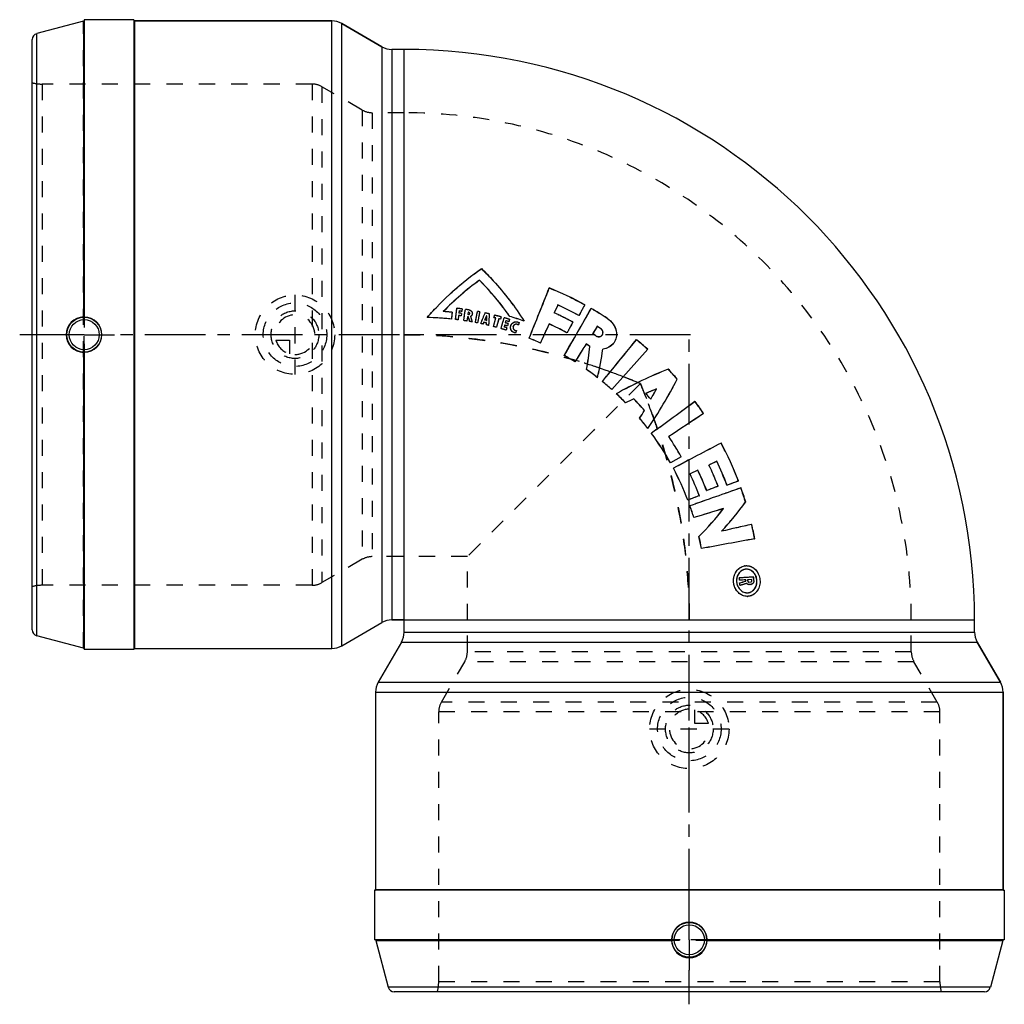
# Model space of a CAD drawing. Header units: millimetres. Extents: x 299 to 696, y 299 to 696.
import ezdxf

# ---------------------------------------------------------------- set-up
doc = ezdxf.new("R2010")
doc.units = ezdxf.units.MM
doc.header["$LTSCALE"] = 65.185185
doc.linetypes.add('CENTER', pattern=[0.6, 0.375, -0.075, 0.075, -0.075])
doc.linetypes.add('HIDDEN', pattern=[0.2, 0.1, -0.1])
for name, color, linetype in [('KOERPER', 7, 'CONTINUOUS'), ('KONST.EL_MIT_GEO', 7, 'CONTINUOUS'), ('KURVEN', 7, 'CONTINUOUS')]:
    doc.layers.add(name, color=color, linetype=linetype)

msp = doc.modelspace()

# ---------------------------------------------------------------- linework, layer by layer
at = {"layer": 'KOERPER', "color": 7, "linetype": 'Continuous'}
for p, q in [((324.78, 695.44), (324.78, 576.14)), ((325, 696), (325, 576.12)), ((345, 696), (325, 696)), ((345, 696), (345, 442)), ((345.3, 695.5), (424.86, 695.5)), ((428.86, 694.43), (445.06, 685.07)), ((454, 684), (449.06, 684)), ((454, 449.06), (454, 684)), ((324.78, 561.86), (324.78, 442.56)), ((325, 561.88), (325, 442)), ((428.86, 443.57), (445.06, 452.93)), ((449.06, 454), (684, 454)), ((684, 449.06), (684, 454)), ((452.93, 445.06), (443.57, 428.86)), ((685.07, 445.06), (694.43, 428.86)), ((345, 442), (325, 442)), ((345.3, 442.5), (424.86, 442.5)), ((442.5, 424.86), (442.5, 345.3)), ((695.5, 424.86), (695.5, 345.3)), ((696, 345), (442, 345)), ((442, 345), (442, 325)), ((696, 345), (696, 325)), ((561.88, 325), (442, 325)), ((442.56, 324.78), (561.86, 324.78)), ((696, 325), (576.12, 325)), ((576.14, 324.78), (695.44, 324.78))]:
    msp.add_line(p, q, dxfattribs=at)
at = {"layer": 'KOERPER', "color": 8, "linetype": 'HIDDEN'}
for p, q in [((454, 658.5), (441.15, 658.5)), ((325, 561.88), (325, 576.12)), ((523.03, 558.64), (523.18, 558.59)), ((479.5, 479.5), (441.15, 479.5)), ((479.5, 454.02), (479.5, 479.5)), ((479.5, 441.15), (479.5, 454)), ((658.5, 441.15), (658.5, 454)), ((576.12, 325), (561.88, 325))]:
    msp.add_line(p, q, dxfattribs=at)
at = {"layer": 'KOERPER', "color": 2, "linetype": 'CENTER'}
for p, q in [((312.76, 569), (299, 569)), ((325, 569), (312.76, 569)), ((325, 569), (337.24, 569)), ((569.48, 569), (337.24, 569)), ((569, 337.24), (569, 568.12)), ((569, 325), (569, 337.24)), ((569, 325), (569, 312.76)), ((569, 299), (569, 312.76))]:
    msp.add_line(p, q, dxfattribs=at)
at = {"layer": 'KOERPER', "color": 7, "linetype": 'Continuous'}
for centre, radius, start, end in [((454, 454), 230, 0, 90), ((324.91, 569.01), 7.14, 91.0225, 180.0434), ((324.99, 569.01), 7.11, 359.9555, 89.9544), ((324.91, 568.99), 7.14, 179.9564, 268.9775), ((324.99, 568.99), 7.11, 270.0456, 0.0445), ((568.99, 324.99), 7.11, 89.9555, 179.9544), ((569.01, 324.99), 7.11, 0.0456, 90.0445), ((568.99, 324.91), 7.14, 181.0225, 270.0434), ((569.01, 324.91), 7.14, 269.9564, 358.9775)]:
    msp.add_arc(centre, radius, start, end, dxfattribs=at)
at = {"layer": 'KOERPER', "color": 8, "linetype": 'HIDDEN'}
for centre, radius, start, end in [((454, 454), 204.5, 0, 90), ((446.34, 303.23), 266.68, 71.0784, 73.2521), ((442.96, 293.38), 277.09, 68.9832, 71.0779), ((439.62, 284.63), 286.46, 67.718, 68.9872), ((437.93, 280.47), 290.94, 67.4999, 67.7207), ((282.33, 438.69), 288.93, 21.6137, 22.5014), ((290.66, 441.96), 279.98, 19.3974, 21.6202), ((298.34, 444.7), 271.83, 18.5011, 19.3905)]:
    msp.add_arc(centre, radius, start, end, dxfattribs=at)
at = {"layer": 'KOERPER', "color": 7, "linetype": 'Continuous'}
for points, knots in [([(325, 576.13), (325, 576.14), (324.97, 576.14), (324.93, 576.14), (324.86, 576.14), (324.81, 576.14), (324.78, 576.14)], [0, 0, 0, 0, 0.07442, 0.280898, 0.600423, 1, 1, 1, 1]), ([(324.78, 561.86), (324.81, 561.86), (324.86, 561.86), (324.93, 561.86), (324.97, 561.86), (325, 561.86), (325, 561.87)], [0, 0, 0, 0, 0.399577, 0.719102, 0.92558, 1, 1, 1, 1]), ([(561.87, 325), (561.86, 325), (561.86, 324.97), (561.86, 324.93), (561.86, 324.86), (561.86, 324.81), (561.86, 324.78)], [0, 0, 0, 0, 0.074418, 0.280898, 0.60042, 1, 1, 1, 1]), ([(576.14, 324.78), (576.14, 324.81), (576.14, 324.86), (576.14, 324.93), (576.14, 324.97), (576.14, 325), (576.13, 325)], [0, 0, 0, 0, 0.39958, 0.719102, 0.925582, 1, 1, 1, 1])]:
    msp.add_open_spline(points, degree=3, knots=knots, dxfattribs=at)
at = {"layer": 'KOERPER', "color": 8, "linetype": 'HIDDEN'}
for points, knots in [([(549.27, 549.27), (541.74, 552.39), (526.41, 558), (502.71, 564.26), (478.5, 568.13), (462.16, 569), (454, 569)], [0, 0, 0, 0, 0.249681, 0.499749, 0.749875, 1, 1, 1, 1]), ([(454, 569), (465.67, 569), (489.03, 567.21), (511.86, 561.99), (523.03, 558.64)], [0, 0, 0, 0, 0.500012, 1, 1, 1, 1]), ([(549.27, 549.27), (545.15, 545.16), (539.03, 539.02), (530.91, 530.92), (524.99, 524.99), (519.21, 519.21), (513.61, 513.61), (508.23, 508.23), (503.1, 503.1), (498.28, 498.28), (493.85, 493.85), (490.42, 490.42), (487.93, 487.93), (486.27, 486.27), (484.77, 484.77), (483.43, 483.43), (482.28, 482.28), (481.44, 481.44), (480.87, 480.87), (480.51, 480.51), (480.21, 480.21), (479.96, 479.96), (479.79, 479.79), (479.68, 479.68), (479.62, 479.62), (479.57, 479.57), (479.53, 479.53), (479.51, 479.51), (479.5, 479.5), (479.5, 479.5)], [0, 0, 0, 0, 0.176959, 0.263621, 0.348634, 0.431606, 0.512079, 0.589512, 0.663261, 0.732554, 0.796471, 0.853936, 0.879869, 0.903717, 0.925308, 0.944471, 0.961036, 0.974844, 0.980668, 0.985751, 0.990077, 0.993634, 0.996413, 0.997507, 0.998403, 0.999101, 0.9996, 0.9999, 1, 1, 1, 1]), ([(549.27, 549.27), (552.39, 541.74), (558, 526.41), (564.26, 502.71), (568.13, 478.5), (569, 462.16), (569, 454)], [0, 0, 0, 0, 0.249681, 0.499749, 0.749875, 1, 1, 1, 1]), ([(569, 454), (569, 460.53), (568.44, 473.6), (565.13, 499.51), (560.27, 518.58), (556.13, 530.96)], [0, 0, 0, 0, 0.250127, 0.500255, 1, 1, 1, 1])]:
    msp.add_open_spline(points, degree=3, knots=knots, dxfattribs=at)
at = {"layer": 'KONST.EL_MIT_GEO', "color": 7, "linetype": 'Continuous'}
for p, q in [((324.78, 695.44), (305.85, 690.37)), ((345.3, 695.5), (345.3, 442.5)), ((424.86, 695.5), (345.3, 695.5)), ((424.86, 442.5), (424.86, 695.5)), ((428.86, 443.57), (428.86, 694.43)), ((445.06, 685.07), (428.86, 694.43)), ((304, 450.05), (304, 687.95)), ((305.85, 447.63), (305.85, 690.37)), ((445.06, 685.07), (445.06, 452.93)), ((449.06, 684), (449.06, 454)), ((454, 684), (449.06, 684)), ((484.39, 590.94), (484.4, 590.98)), ((515.81, 580.65), (514.54, 577.82)), ((515.97, 581), (515.81, 580.65)), ((475.95, 576.74), (475.74, 575.02)), ((476.18, 578.55), (476.08, 577.73)), ((477.09, 577.6), (476.96, 576.61)), ((477.41, 579.39), (477.28, 578.41)), ((478.7, 579.21), (478.87, 579.19)), ((479.55, 576.24), (479.28, 574.52)), ((479.83, 578.04), (479.7, 577.22)), ((480.12, 577.97), (480.12, 577.99)), ((483.58, 578.4), (483.68, 578.38)), ((487.23, 576.61), (487.24, 576.63)), ((487.37, 576.58), (487.23, 576.61)), ((487.38, 576.6), (487.24, 576.63)), ((487.37, 576.58), (487.38, 576.6)), ((490.04, 572.3), (490.92, 575.75)), ((490.24, 575.9), (490.25, 575.92)), ((490.25, 575.92), (490.49, 576.88)), ((490.92, 575.73), (490.92, 575.75)), ((493.09, 576.2), (492.83, 575.24)), ((496.57, 576.36), (496.58, 576.39)), ((524.47, 576.67), (524.5, 576.73)), ((485.82, 573.28), (485.82, 573.29)), ((486.11, 573.98), (486.12, 573.99)), ((487.19, 572.97), (487.19, 572.99)), ((487.23, 573.73), (487.23, 573.74)), ((490.03, 572.28), (490.04, 572.3)), ((492.16, 575.42), (492.06, 575.04)), ((492.82, 575.22), (492.67, 575.26)), ((494.54, 572.86), (494.33, 572.14)), ((494.92, 574.16), (494.82, 573.81)), ((495.05, 574.6), (494.92, 574.16)), ((495.45, 571.8), (495.16, 570.85)), ((495.96, 573.47), (495.67, 572.52)), ((496.19, 574.24), (496.07, 574.28)), ((496.33, 574.68), (496.2, 574.26)), ((496.49, 575.21), (496.33, 574.68)), ((497.03, 572.61), (497.05, 572.69)), ((497.05, 572.69), (497.08, 572.77)), ((498.02, 572.38), (497.99, 572.3)), ((498.03, 572.42), (498.02, 572.38)), ((500.19, 573.35), (500.04, 572.91)), ((500.38, 573.89), (500.19, 573.35)), ((512.5, 573.33), (512.49, 573.28)), ((531.69, 572.04), (530.04, 569.42)), ((531.89, 572.37), (531.69, 572.04)), ((499.26, 570.65), (498.92, 569.67)), ((519.68, 569.72), (519.7, 569.76)), ((533.19, 571.46), (533.23, 571.51)), ((504.41, 567.55), (504.42, 567.57)), ((508.99, 565.58), (509, 565.61)), ((527.4, 565.25), (527.37, 565.21)), ((528.91, 564.22), (528.94, 564.26)), ((547.65, 566.92), (547.7, 566.99)), ((518.59, 560.65), (518.6, 560.67)), ((534.14, 563.18), (534.14, 563.13)), ((552.22, 563.13), (537.72, 546.86)), ((527.56, 554.92), (527.57, 554.94)), ((537.71, 546.84), (537.72, 546.86)), ((539.54, 545.17), (539.56, 545.19)), ((555.7, 547.09), (555.74, 547.13)), ((543.29, 541.51), (543.31, 541.53)), ((546.62, 543.12), (546.65, 543.14)), ((550.87, 538.44), (550.9, 538.46)), ((574.68, 537.17), (574.75, 537.22)), ((548.95, 535.27), (548.97, 535.29)), ((552.24, 531.19), (552.26, 531.21)), ((565.69, 519.75), (561.36, 517.34)), ((561.36, 517.34), (561.38, 517.35)), ((565.72, 519.77), (561.38, 517.35)), ((565.69, 519.75), (565.72, 519.77)), ((580.09, 517.93), (576.93, 516.45)), ((580.03, 517.9), (577.23, 516.59)), ((580.03, 517.9), (580.09, 517.93)), ((562.55, 515.15), (562.57, 515.16)), ((572.47, 514.34), (569.3, 512.84)), ((572.43, 514.32), (569.62, 512.99)), ((572.43, 514.32), (572.47, 514.34)), ((584.16, 508.26), (584.22, 508.29)), ((588.74, 509.97), (588.82, 510)), ((575.97, 506.13), (576.01, 506.15)), ((580.56, 507.9), (580.62, 507.92)), ((568.38, 502.3), (568.4, 502.31)), ((573.01, 504.06), (573.05, 504.07)), ((569.24, 499.96), (569.26, 499.97)), ((582.78, 498.88), (582.83, 498.9)), ((570.81, 495.23), (570.84, 495.24)), ((572.87, 487.63), (572.89, 487.63)), ((595.34, 486.68), (595.41, 486.7)), ((573.9, 482.75), (573.92, 482.75)), ((591.38, 475.81), (591.63, 475.84)), ((591.78, 474.42), (591.59, 474.4)), ((589.16, 470.91), (589.2, 470.91)), ((589.22, 469.98), (589.26, 469.99)), ((589.29, 468.9), (589.33, 468.9)), ((591.68, 470.13), (591.72, 470.13)), ((591.71, 469.65), (591.76, 469.66)), ((592.09, 468.77), (592.05, 468.76)), ((594.19, 470.27), (592.55, 470.18)), ((592.55, 470.18), (592.56, 470.02)), ((593.02, 469.25), (593.79, 469.29)), ((593.79, 469.29), (593.84, 469.29)), ((594.14, 470.27), (594.19, 470.27)), ((594.17, 469.79), (594.22, 469.79)), ((589.34, 467.95), (589.38, 467.95)), ((593.03, 468.29), (593.07, 468.29)), ((593.71, 468.32), (593.07, 468.29)), ((593.8, 468.32), (593.71, 468.32)), ((593.89, 468.33), (593.8, 468.32)), ((593.95, 468.33), (593.89, 468.33)), ((592.37, 463.49), (592.41, 463.49)), ((592.7, 463.5), (592.41, 463.49)), ((454, 454), (449.06, 454)), ((454, 449.06), (454, 454)), ((684, 449.06), (684, 454)), ((454, 449.06), (684, 449.06)), ((324.78, 442.56), (305.85, 447.63)), ((452.93, 445.06), (685.07, 445.06)), ((694.43, 428.86), (685.07, 445.06)), ((443.57, 428.86), (694.43, 428.86)), ((442.5, 424.86), (695.5, 424.86)), ((695.5, 345.3), (695.5, 424.86)), ((442.5, 345.3), (695.5, 345.3)), ((442.56, 324.78), (447.63, 305.85)), ((695.44, 324.78), (690.37, 305.85)), ((690.37, 305.85), (447.63, 305.85)), ((687.95, 304), (450.05, 304))]:
    msp.add_line(p, q, dxfattribs=at)
at = {"layer": 'KONST.EL_MIT_GEO', "color": 8, "linetype": 'HIDDEN'}
for p, q in [((324.78, 442.56), (324.78, 695.44)), ((325, 695.73), (325, 442.84)), ((345, 695.8), (345, 442.2)), ((308.02, 670.05), (308.02, 467.95)), ((416.86, 670.05), (308.02, 670.05)), ((416.86, 670.05), (416.86, 467.95)), ((420.86, 668.98), (420.86, 469.02)), ((437.15, 659.57), (420.86, 668.98)), ((437.15, 659.57), (437.15, 478.43)), ((441.15, 658.5), (441.15, 479.5)), ((454, 658.5), (441.15, 658.5)), ((485.18, 595.61), (485.19, 595.66)), ((512.49, 587.75), (512.52, 587.83)), ((475.27, 579.64), (475.27, 579.66)), ((515.94, 580.94), (514.51, 577.77)), ((515.94, 580.94), (515.97, 581)), ((526.79, 580.98), (526.83, 581.05)), ((463.3, 575.88), (463.3, 575.89)), ((469.76, 578.33), (469.76, 578.35)), ((469.78, 578.35), (469.76, 578.33)), ((473.37, 578.02), (473.37, 578.04)), ((475.95, 576.73), (475.74, 575)), ((475.95, 576.73), (475.95, 576.74)), ((476.17, 578.53), (476.07, 577.71)), ((476.07, 577.71), (476.08, 577.73)), ((476.17, 578.53), (476.18, 578.55)), ((477.09, 577.58), (476.95, 576.6)), ((476.95, 576.6), (476.96, 576.61)), ((477.09, 577.58), (477.09, 577.6)), ((477.41, 579.37), (477.28, 578.39)), ((477.28, 578.39), (477.28, 578.41)), ((477.41, 579.37), (477.41, 579.39)), ((478.69, 579.19), (478.7, 579.21)), ((479.54, 576.22), (479.28, 574.5)), ((479.54, 576.22), (479.55, 576.24)), ((479.82, 578.02), (479.7, 577.2)), ((479.7, 577.2), (479.7, 577.22)), ((479.82, 578.02), (479.83, 578.04)), ((479.9, 576.16), (479.91, 576.18)), ((479.99, 577.15), (479.99, 577.17)), ((480.27, 578.95), (480.28, 578.97)), ((480.47, 577.48), (480.47, 577.5)), ((480.88, 576.4), (480.89, 576.42)), ((481.47, 577.26), (481.48, 577.28)), ((483.58, 578.37), (483.58, 578.4)), ((484.48, 578.2), (484.48, 578.22)), ((486.6, 577.76), (486.61, 577.79)), ((488.44, 577.35), (488.45, 577.37)), ((490.03, 572.28), (490.92, 575.73)), ((490.24, 575.9), (490.38, 576.43)), ((490.38, 576.43), (490.48, 576.86)), ((490.48, 576.86), (490.49, 576.88)), ((493.08, 576.17), (492.82, 575.22)), ((493.08, 576.17), (493.09, 576.2)), ((494.33, 575.82), (494.34, 575.85)), ((514.51, 577.77), (514.54, 577.82)), ((529.38, 579.52), (529.43, 579.59)), ((473.09, 575.3), (473.09, 575.32)), ((474.75, 575.12), (474.75, 575.14)), ((475.74, 575), (475.74, 575.02)), ((478.04, 574.69), (478.04, 574.7)), ((479.28, 574.5), (479.28, 574.52)), ((480.43, 574.32), (480.43, 574.33)), ((481.52, 574.13), (481.52, 574.14)), ((482.74, 573.9), (482.74, 573.92)), ((483.61, 573.74), (483.61, 573.75)), ((484.83, 573.49), (484.83, 573.5)), ((486.51, 574.91), (486.51, 574.93)), ((487.28, 574.73), (487.29, 574.75)), ((488.17, 572.74), (488.18, 572.76)), ((491.24, 571.96), (491.24, 571.98)), ((492.16, 575.4), (492.16, 575.42)), ((492.82, 575.22), (492.83, 575.24)), ((494.53, 572.84), (494.32, 572.13)), ((494.32, 572.13), (494.33, 572.14)), ((494.53, 572.84), (494.54, 572.86)), ((495.05, 574.58), (494.81, 573.79)), ((494.81, 573.79), (494.82, 573.81)), ((495.05, 574.58), (495.05, 574.6)), ((495.44, 571.79), (495.15, 570.84)), ((495.44, 571.79), (495.45, 571.8)), ((495.95, 573.45), (495.66, 572.5)), ((495.66, 572.5), (495.67, 572.52)), ((495.95, 573.45), (495.96, 573.47)), ((496.48, 575.18), (496.19, 574.24)), ((496.19, 574.24), (496.2, 574.26)), ((496.48, 575.18), (496.49, 575.21)), ((497.02, 572.59), (497.03, 572.61)), ((497.02, 572.59), (497.03, 572.61)), ((497.04, 572.67), (497.05, 572.69)), ((497.04, 572.67), (497.05, 572.69)), ((497.08, 572.77), (497.07, 572.75)), ((497.99, 572.3), (497.99, 572.28)), ((497.99, 572.28), (497.99, 572.3)), ((498.02, 572.38), (498.01, 572.36)), ((498.01, 572.36), (498.02, 572.38)), ((498.03, 572.42), (498.03, 572.4)), ((500.37, 573.87), (500.03, 572.89)), ((500.03, 572.89), (500.04, 572.91)), ((500.37, 573.87), (500.38, 573.89)), ((502.35, 574.44), (502.36, 574.47)), ((512.48, 573.28), (512.5, 573.33)), ((521.99, 574.06), (522.02, 574.11)), ((531.86, 572.31), (530, 569.37)), ((531.86, 572.31), (531.89, 572.37)), ((535.84, 575.56), (535.89, 575.63)), ((493.08, 571.45), (493.09, 571.47)), ((495.15, 570.84), (495.16, 570.85)), ((499.26, 570.63), (498.92, 569.66)), ((498.92, 569.66), (498.92, 569.67)), ((499.26, 570.63), (499.26, 570.65)), ((530, 569.37), (530.04, 569.42)), ((531.3, 568.54), (531.33, 568.59)), ((533.9, 568.87), (533.93, 568.93)), ((527.37, 565.21), (527.4, 565.25)), ((538.46, 565.57), (538.5, 565.62)), ((534.11, 563.13), (534.14, 563.18)), ((552.16, 563.07), (552.22, 563.13)), ((522.85, 558.07), (522.87, 558.09)), ((560.4, 555.06), (560.46, 555.12)), ((531.97, 551.64), (531.99, 551.66)), ((533.92, 550.08), (533.93, 550.1)), ((564.1, 551), (564.16, 551.06)), ((537.72, 546.86), (537.71, 546.84)), ((551.38, 545.27), (551.42, 545.3)), ((551.43, 545.29), (551.38, 545.27)), ((553.47, 542.97), (553.5, 543.01)), ((553.47, 542.97), (553.51, 543)), ((571.28, 542.04), (571.34, 542.08)), ((553.73, 529.2), (553.75, 529.22)), ((560.71, 527.87), (560.74, 527.9)), ((560.74, 527.9), (560.71, 527.87)), ((581.79, 525.29), (581.86, 525.33)), ((576.88, 516.42), (576.93, 516.45)), ((576.94, 516.45), (576.88, 516.42)), ((577.23, 516.59), (576.94, 516.45)), ((569.27, 512.82), (569.3, 512.84)), ((569.3, 512.84), (569.27, 512.82)), ((569.62, 512.99), (569.3, 512.84)), ((589.77, 507.19), (589.85, 507.22)), ((591.65, 501.55), (591.72, 501.58)), ((594.1, 492.49), (594.18, 492.51)), ((581.98, 489.74), (582.02, 489.75)), ((437.15, 478.43), (420.86, 469.02)), ((454, 479.5), (441.15, 479.5)), ((591.38, 475.81), (591.33, 475.8)), ((591.33, 475.8), (591.38, 475.81)), ((591.59, 474.39), (591.55, 474.39)), ((591.59, 475.84), (591.63, 475.84)), ((591.74, 474.41), (591.78, 474.42)), ((592.05, 468.77), (592.09, 468.77)), ((592.5, 470.17), (592.55, 470.18)), ((592.55, 470.18), (592.5, 470.17)), ((592.53, 469.7), (592.58, 469.7)), ((594.14, 470.27), (592.55, 470.18)), ((592.97, 469.24), (593.79, 469.28)), ((592.97, 469.24), (593.02, 469.25)), ((593.79, 469.28), (593.84, 469.29)), ((594.89, 471.28), (594.94, 471.29)), ((594.99, 469.83), (595.04, 469.83)), ((416.86, 467.95), (308.02, 467.95)), ((592.34, 464.92), (592.55, 464.93)), ((592.34, 464.92), (592.38, 464.92)), ((592.55, 464.93), (592.59, 464.93)), ((593.76, 468.32), (593.03, 468.29)), ((593.85, 468.32), (593.76, 468.32)), ((593.85, 468.32), (593.89, 468.33)), ((593.89, 468.33), (593.85, 468.32)), ((593.91, 468.33), (593.95, 468.33)), ((592.41, 463.49), (592.37, 463.49)), ((592.65, 463.5), (592.7, 463.5)), ((479.5, 441.15), (479.5, 454.02)), ((658.5, 441.15), (658.5, 454)), ((658.5, 441.15), (479.5, 441.15)), ((469.02, 420.86), (478.43, 437.15)), ((659.57, 437.15), (478.43, 437.15)), ((668.98, 420.86), (659.57, 437.15)), ((668.98, 420.86), (469.02, 420.86)), ((670.05, 416.86), (467.95, 416.86)), ((467.95, 308.02), (467.95, 416.86)), ((670.05, 308.02), (670.05, 416.86)), ((695.8, 345), (442.2, 345)), ((695.44, 324.78), (442.56, 324.78)), ((695.73, 325), (442.84, 325)), ((670.05, 308.02), (467.95, 308.02))]:
    msp.add_line(p, q, dxfattribs=at)
at = {"layer": 'KONST.EL_MIT_GEO', "color": 7, "linetype": 'Continuous'}
for centre, radius in [((325, 569), 7.05), ((325, 569), 6.05), ((569, 325), 7.05), ((569, 325), 6.05)]:
    msp.add_circle(centre, radius, dxfattribs=at)
for centre, radius, start, end in [((324.7, 695.73), 0.3, 285, 360), ((345.3, 695.8), 0.3, 187.5, 270), ((424.86, 687.5), 8, 60, 90), ((306.5, 687.95), 2.5, 105, 180), ((449.06, 692), 8, 240, 270), ((554.28, 495.21), 118.56, 126.1143, 135.4702), ((554.14, 495.2), 118.45, 126.073, 135.4153), ((-2509.8, 1784.85), 3250.73, 338.00852, 338.39203), ((-2512.94, 1786.43), 3254.24, 338.00385, 338.38795), ((461.31, 461.23), 136.57, 61.3271, 67.9746), ((-1620.15, 818.52), 2108.99, 353.37299, 353.4968), ((461.49, 461.27), 119.19, 82.3218, 83.3605), ((461.4, 461.36), 131.44, 61.3257, 65.4831), ((461.42, 461.37), 131.48, 61.3275, 65.4864), ((461.5, 461.16), 114.74, 84.201, 89.1003), ((461.49, 461.23), 117.41, 84.1947, 85.9609), ((461.5, 461.29), 116.36, 82.368, 82.8669), ((461.5, 461.28), 117.36, 82.3664, 82.8649), ((461.49, 461.28), 118.19, 82.3233, 82.8636), ((-1688.32, 890.31), 2189.24, 351.71115, 351.8304), ((461.49, 461.3), 119.16, 80.9295, 81.6129), ((461.51, 461.31), 116.33, 80.901, 81.0799), ((461.5, 461.31), 117.33, 80.9325, 81.078), ((461.49, 461.3), 118.15, 80.9267, 81.0722), ((461.5, 461.31), 118.16, 80.9312, 81.0767), ((347.53, 537.36), 137.95, 15.546, 16.3455), ((348.17, 538.42), 138.05, 14.9959, 15.9768), ((461.5, 461.34), 119.12, 78.8748, 79.2665), ((812.35, 440.21), 353.6, 157.1042, 157.855), ((811.23, 437.5), 352.6, 156.7595, 157.0606), ((461.5, 461.36), 119.1, 76.9242, 77.8321), ((192.42, 589.95), 295.25, 357.047, 357.4053), ((191.96, 590.09), 295.73, 357.0278, 357.3861), ((192.58, 592.49), 296.25, 356.18, 357.0742), ((461.5, 461.38), 118.07, 75.5762, 75.9109), ((461.52, 461.39), 118.07, 75.5792, 75.9148), ((461.51, 461.39), 119.07, 74.6202, 75.9132), ((461.52, 461.42), 119.04, 72.9152, 73.9964), ((461.5, 461.41), 120.19, 70.1316, 73.0328), ((461.51, 461.42), 120.2, 70.1347, 73.0362), ((461.47, 461.43), 127.93, 61.7471, 65.4893), ((-3701.8, 2987.63), 4868.45, 330.09848, 330.35437), ((-3706.31, 2990.56), 4873.83, 330.09538, 330.35166), ((461.36, 461.35), 136.44, 56.8905, 60.0758), ((461.51, 461.28), 114.62, 82.8696, 83.3685), ((461.51, 461.31), 114.59, 81.0825, 81.7061), ((461.52, 461.33), 114.57, 79.9466, 80.497), ((461.52, 461.35), 114.55, 78.8823, 79.323), ((461.53, 461.37), 114.53, 77.7514, 78.2587), ((812.37, 437.01), 353.84, 157.2246, 157.3474), ((461.52, 461.38), 115.27, 77.1124, 77.6816), ((461.52, 461.37), 116.27, 77.1952, 77.5885), ((191.18, 590.13), 296.51, 356.6864, 356.8327), ((461.53, 461.39), 114.51, 76.5441, 77.0502), ((461.54, 461.41), 114.49, 74.9618, 75.5858), ((461.52, 461.41), 118.06, 74.6215, 74.9563), ((461.51, 461.39), 118.05, 74.6923, 74.9526), ((461.54, 461.44), 115.45, 72.9203, 73.5025), ((461.54, 461.44), 116.2, 72.9191, 73.5015), ((461.53, 461.43), 117.2, 72.9178, 73.4999), ((461.53, 461.43), 118.04, 72.9165, 73.4988), ((461.51, 461.42), 118.03, 72.9777, 73.4952), ((499.03, 572.06), 2.08, 157.8451, 160.0531), ((499.08, 571.94), 1.14, 161.8796, 167.4659), ((499.2, 571.9), 1.29, 50.1293, 55.5849), ((-2852.88, 2097.15), 3694.3, 335.50777, 335.63853), ((461.5, 461.46), 122.9, 61.7481, 65.4912), ((461.52, 461.48), 122.92, 61.7502, 65.4948), ((461.44, 461.43), 131.35, 56.891, 57.5815), ((461.46, 461.45), 131.4, 56.8929, 57.5836), ((461.54, 461.44), 114.46, 72.9217, 74.0032), ((461.51, 461.5), 127.85, 56.8949, 57.5853), ((532.72, 569.77), 1.48, 323.8066, 325.1811), ((461.56, 461.5), 114.38, 65.5009, 67.9972), ((461.58, 461.52), 114.38, 65.5051, 68.0018), ((461.54, 461.53), 122.81, 56.7336, 57.5867), ((461.56, 461.55), 122.84, 56.7357, 57.5896), ((388.45, 579.85), 141.33, 349.8396, 353.652), ((388.22, 580.05), 141.6, 349.7856, 353.5988), ((461.39, 461.38), 136.39, 48.2432, 50.7379), ((461.59, 461.57), 114.3, 57.5927, 60.0901), ((461.61, 461.59), 114.3, 57.5932, 60.0932), ((393.05, 583.64), 142.57, 347.0354, 351.727), ((461.61, 461.6), 114.27, 51.993, 54.749), ((461.63, 461.62), 114.27, 51.9945, 54.751), ((629.81, 382.2), 186.3, 111.8532, 118.9754), ((461.39, 461.39), 136.39, 41.1046, 43.4122), ((461.62, 461.62), 114.25, 48.2455, 50.7435), ((461.64, 461.63), 114.25, 48.2431, 50.7447), ((397.11, 637.73), 188.19, 325.5282, 332.5775), ((461.62, 461.62), 114.25, 44.3693, 46.996), ((461.64, 461.64), 114.25, 44.3692, 46.9964), ((625.53, 375.53), 185.24, 112.1325, 113.5841), ((461.58, 461.58), 122.8, 41.5301, 42.9829), ((389.87, 634.11), 187.29, 330.8931, 332.3284), ((625.42, 375.37), 185.33, 115.1612, 116.3046), ((625.75, 375.05), 185.78, 115.2018, 116.3451), ((461.59, 461.59), 117.8, 40.7185, 43.7941), ((461.61, 461.61), 117.81, 40.7176, 43.7938), ((5491.42, -6201.67), 8347.78, 126.113561, 126.263132), ((461.37, 461.38), 136.41, 33.7792, 36.2747), ((389.59, 634.07), 187.5, 328.2035, 329.3336), ((389.29, 634.44), 187.96, 328.1639, 329.2939), ((4075.98, -4738.46), 6331.77, 123.5704, 123.722676), ((4070.57, -4730.87), 6322.46, 123.568347, 123.720101), ((461.61, 461.61), 114.26, 37.5156, 40.1421), ((461.63, 461.63), 114.26, 37.5141, 40.1411), ((461.5, 461.54), 114.38, 29.1924, 36.2628), ((461.52, 461.56), 114.39, 29.1901, 36.261), ((461.53, 461.56), 119.34, 29.1912, 33.7684), ((2589.65, -3307.69), 4327.03, 117.64625, 117.93495), ((461.2, 461.3), 136.59, 20.8901, 27.9527), ((461.39, 461.45), 127.96, 21.2945, 25.4533), ((461.32, 461.39), 131.48, 20.8867, 25.4588), ((461.34, 461.4), 131.52, 20.8841, 25.4557), ((461.43, 461.52), 114.46, 20.8695, 27.9368), ((461.45, 461.54), 114.46, 20.8646, 27.9333), ((461.46, 461.53), 119.42, 20.869, 25.4446), ((461.42, 461.49), 122.93, 21.2933, 25.4514), ((461.44, 461.51), 122.96, 21.2904, 25.4478), ((1565.55, -2296.12), 2968.29, 109.19055, 109.61176), ((461.25, 461.33), 136.54, 17.1459, 19.6399), ((485.22, 579.03), 131.69, 317.3153, 323.975), ((461.44, 461.54), 114.44, 17.1229, 19.6183), ((461.46, 461.55), 114.45, 17.1173, 19.6132), ((1378.53, -2128.64), 2745.38, 106.84919, 107.11026), ((1379.6, -2131.09), 2748.03, 106.85437, 107.11587), ((482.66, 576.99), 126.98, 315.272, 322.0416), ((482.62, 577.24), 127.2, 315.2125, 321.9843), ((1111.5, -1812.18), 2362.03, 102.65114, 102.95361), ((461.18, 461.31), 136.61, 10.7106, 13.2037), ((461.34, 461.51), 114.55, 10.6849, 13.1789), ((461.36, 461.53), 114.55, 10.6781, 13.1725), ((986.18, -1704.1), 2225.37, 100.11543, 100.67645), ((986.96, -1706.69), 2228.06, 100.12139, 100.6832), ((592.11, 470.92), 3.52, 99.6771, 103.9892), ((592.1, 470.99), 3.44, 98.4798, 99.6653), ((592.08, 471.06), 3.37, 90.9215, 95.1951), ((461.15, 461.39), 128.36, 3.8379, 4.2532), ((716.21, -1427.49), 1902.65, 93.65444, 93.82768), ((461.16, 461.4), 128.38, 3.8337, 4.249), ((502.66, 751.74), 295.81, 287.0299, 287.5213), ((461.14, 461.39), 128.37, 2.9287, 3.354), ((502.6, 752.31), 296.38, 287.0145, 287.5058), ((461.15, 461.4), 128.4, 2.9243, 3.3497), ((504.65, 752.43), 296.83, 286.5853, 287.1233), ((461.13, 461.36), 130.85, 3.6337, 3.8414), ((461.14, 461.37), 130.88, 3.6296, 3.8373), ((461.13, 461.36), 131.71, 3.6308, 3.7693), ((461.1, 461.33), 133.34, 3.637, 3.8447), ((461.11, 461.34), 133.37, 3.6331, 3.8406), ((461.11, 461.33), 134.2, 3.6342, 4.2572), ((592.32, 468.33), 3.41, 266.5577, 270.9974), ((592.32, 468.29), 3.37, 271.0191, 273.8502), ((592.32, 468.33), 3.4, 273.8463, 274.5475), ((449.06, 446), 8, 90, 120), ((306.5, 450.05), 2.5, 180, 255), ((446, 449.06), 8, 330, 360), ((692, 449.06), 8, 180, 210), ((324.7, 442.27), 0.3, 0, 75), ((345.3, 442.2), 0.3, 90, 180), ((424.86, 450.5), 8, 270, 300), ((450.5, 424.86), 8, 150, 180), ((687.5, 424.86), 8, 0, 30), ((442.2, 345.3), 0.3, 270, 360), ((695.8, 345.3), 0.3, 180, 270), ((442.27, 324.7), 0.3, 15, 90), ((695.73, 324.7), 0.3, 90, 165), ((450.05, 306.5), 2.5, 195, 270), ((687.95, 306.5), 2.5, 270, 345)]:
    msp.add_arc(centre, radius, start, end, dxfattribs=at)
at = {"layer": 'KONST.EL_MIT_GEO', "color": 8, "linetype": 'HIDDEN'}
for centre, radius, start, end in [((345.3, 695.8), 0.3, 180, 187.5), ((308.02, 685.05), 15, 254.4364, 270), ((416.86, 662.05), 8, 60, 90), ((441.15, 666.5), 8, 240, 270), ((461.29, 461.21), 136.51, 61.3245, 67.9713), ((-1619.29, 818.22), 2108.1, 353.37801, 353.50165), ((461.48, 461.26), 119.18, 82.3172, 83.3559), ((461.49, 461.15), 114.74, 84.1958, 89.0947), ((461.48, 461.22), 117.4, 84.1899, 85.9558), ((461.49, 461.27), 116.36, 82.3633, 82.8619), ((461.49, 461.27), 117.35, 82.3617, 82.8603), ((461.48, 461.27), 118.18, 82.3188, 82.8589), ((-1687.42, 889.98), 2188.29, 351.71598, 351.83507), ((461.48, 461.29), 119.16, 80.9252, 81.6939), ((461.5, 461.3), 116.33, 80.8964, 81.0751), ((461.49, 461.3), 117.32, 80.928, 81.0735), ((347.71, 537.3), 137.79, 15.5845, 16.3838), ((348.35, 538.36), 137.89, 15.0344, 16.015), ((461.49, 461.32), 119.12, 78.8707, 79.3113), ((811.65, 440.4), 352.88, 157.0917, 157.8427), ((810.53, 437.69), 351.89, 156.747, 157.0482), ((461.49, 461.35), 119.09, 76.9203, 77.8281), ((193.05, 592.35), 295.78, 356.1992, 357.0934), ((461.5, 461.38), 119.06, 74.6165, 75.9095), ((461.51, 461.41), 119.03, 72.9117, 73.9928), ((461.45, 461.41), 127.89, 61.7441, 65.4864), ((461.34, 461.33), 136.38, 56.8888, 60.0737), ((461.5, 461.27), 114.62, 82.8648, 83.3634), ((461.5, 461.3), 114.59, 81.078, 81.7013), ((461.51, 461.32), 114.57, 79.942, 80.4923), ((461.51, 461.34), 114.55, 78.8778, 79.3185), ((461.51, 461.36), 114.53, 77.7471, 78.2543), ((811.67, 437.21), 353.12, 157.2122, 157.3351), ((461.51, 461.37), 115.27, 77.1082, 77.6773), ((461.51, 461.36), 116.27, 77.1911, 77.5843), ((191.64, 589.99), 296.03, 356.7057, 356.8519), ((461.52, 461.38), 114.51, 76.54, 77.046), ((461.52, 461.4), 114.49, 74.9578, 75.5816), ((461.53, 461.43), 115.45, 72.9166, 73.4988), ((461.52, 461.43), 116.2, 72.9155, 73.4977), ((461.52, 461.42), 117.2, 72.9141, 73.4963), ((-2849.75, 2095.4), 3690.72, 335.51196, 335.64322), ((461.53, 461.43), 114.46, 72.918, 73.9993), ((461.49, 461.48), 127.81, 56.893, 57.5836), ((532.69, 569.71), 1.47, 325.1829, 334.3136), ((461.37, 461.37), 136.34, 48.2418, 50.7371), ((393.26, 583.43), 142.31, 347.0891, 351.7984), ((533.12, 570.44), 7.38, 277.697, 277.9931), ((629.47, 382.51), 185.86, 111.8129, 118.9353), ((461.37, 461.37), 136.33, 41.1052, 43.4124), ((397.39, 637.35), 187.74, 325.5675, 332.617), ((461.56, 461.56), 122.78, 41.5308, 42.9833), ((625.24, 375.76), 184.91, 113.3824, 113.5275), ((625.2, 375.86), 184.79, 112.0919, 113.3825), ((390.16, 633.74), 186.85, 330.9468, 332.3682), ((5485.68, -6194.34), 8338.47, 126.111977, 126.261326), ((461.35, 461.36), 136.35, 33.7808, 36.2759), ((461.52, 461.54), 119.33, 29.1944, 33.7705), ((2587.17, -3303.63), 4322.29, 117.64318, 117.93145), ((461.19, 461.28), 136.54, 20.8938, 27.9551), ((461.37, 461.44), 127.93, 21.2987, 25.456), ((461.44, 461.51), 119.41, 20.8735, 25.4477), ((1564.22, -2293.23), 2965.12, 109.18606, 109.60663), ((461.23, 461.31), 136.48, 17.1499, 19.6435), ((485.24, 578.78), 131.48, 317.3732, 324.0304), ((1110.52, -1809.24), 2358.95, 102.64556, 102.94765), ((461.16, 461.29), 136.56, 10.7154, 13.2082), ((441.15, 471.5), 8, 90, 120), ((592.05, 471.28), 4.58, 99.021, 99.9363), ((592.05, 471.02), 3.41, 95.2014, 98.4317), ((592.05, 471.03), 3.39, 90.9636, 95.2037), ((416.86, 475.95), 8, 270, 300), ((715.9, -1425.8), 1900.94, 93.64975, 93.82284), ((504.7, 751.85), 296.25, 286.6006, 287.1467), ((461.12, 461.35), 131.68, 3.6348, 3.8425), ((593.78, 469.62), 0.333, 272.8486, 279.6172), ((461.09, 461.32), 134.17, 3.6381, 4.2611), ((308.02, 452.95), 15, 90, 105.5636), ((592.28, 468.31), 3.39, 274.5099, 275.2191), ((592.28, 468.32), 3.41, 275.2245, 279.4265), ((471.5, 441.15), 8, 330, 360), ((666.5, 441.15), 8, 180, 210), ((475.95, 416.86), 8, 150, 180), ((662.05, 416.86), 8, 0, 30), ((452.95, 308.02), 15, 344.4364, 360), ((685.05, 308.02), 15, 180, 195.5636)]:
    msp.add_arc(centre, radius, start, end, dxfattribs=at)
at = {"layer": 'KONST.EL_MIT_GEO', "color": 7, "linetype": 'Continuous'}
for points, knots in [([(463.3, 575.89), (466.53, 579.64), (473.44, 586.7), (481.18, 592.84), (485.19, 595.66)], [0, 0, 0, 0, 0.502287, 1, 1, 1, 1]), ([(485.19, 595.66), (486.82, 594.08), (493.15, 587.54), (498.73, 580.26), (502.36, 574.47)], [0, 0, 0, 0, 0.24953, 1, 1, 1, 1]), ([(496.57, 576.36), (495.69, 577.63), (491.95, 582.74), (487.77, 587.53), (484.39, 590.94)], [0, 0, 0, 0, 0.242926, 1, 1, 1, 1]), ([(496.58, 576.39), (495.67, 577.69), (491.93, 582.81), (487.74, 587.6), (484.4, 590.98)], [0, 0, 0, 0, 0.25053, 1, 1, 1, 1]), ([(526.83, 581.05), (526.64, 580.69), (525.86, 579.25), (525.09, 577.81), (524.5, 576.73)], [0, 0, 0, 0, 0.248915, 1, 1, 1, 1]), ([(479.99, 577.17), (480.1, 577.16), (480.33, 577.2), (480.45, 577.4), (480.47, 577.5)], [0, 0, 0, 0, 0.501045, 1, 1, 1, 1]), ([(480.47, 577.5), (480.5, 577.61), (480.45, 577.85), (480.23, 577.97), (480.12, 577.99)], [0, 0, 0, 0, 0.497841, 1, 1, 1, 1]), ([(480.47, 577.48), (480.49, 577.59), (480.44, 577.83), (480.23, 577.95), (480.12, 577.97)], [0, 0, 0, 0, 0.49578, 1, 1, 1, 1]), ([(480.28, 578.97), (480.47, 578.94), (480.84, 578.81), (481.28, 578.4), (481.52, 577.86), (481.52, 577.46), (481.48, 577.28)], [0, 0, 0, 0, 0.25081, 0.50104, 0.750693, 1, 1, 1, 1]), ([(481.48, 577.28), (481.44, 577.1), (481.29, 576.77), (481.03, 576.52), (480.89, 576.42)], [0, 0, 0, 0, 0.499433, 1, 1, 1, 1]), ([(498.92, 569.67), (498.6, 569.71), (497.95, 569.95), (497.23, 570.66), (496.88, 571.62), (496.93, 572.3), (497.03, 572.61)], [0, 0, 0, 0, 0.250445, 0.500716, 0.750655, 1, 1, 1, 1]), ([(497.11, 572.84), (497.23, 573.14), (497.61, 573.68), (498.47, 574.18), (499.47, 574.26), (500.1, 574.05), (500.38, 573.89)], [0, 0, 0, 0, 0.249298, 0.498913, 0.749245, 1, 1, 1, 1]), ([(497.96, 572.19), (497.92, 572), (497.93, 571.6), (498.2, 571.07), (498.68, 570.72), (499.07, 570.64), (499.26, 570.65)], [0, 0, 0, 0, 0.249458, 0.499347, 0.749614, 1, 1, 1, 1]), ([(500.04, 572.91), (499.89, 573.04), (499.52, 573.23), (498.89, 573.23), (498.34, 572.95), (498.1, 572.6), (498.03, 572.42)], [0, 0, 0, 0, 0.250674, 0.501051, 0.750753, 1, 1, 1, 1]), ([(522.02, 574.11), (521.83, 573.75), (521.06, 572.3), (520.28, 570.85), (519.7, 569.76)], [0, 0, 0, 0, 0.249246, 1, 1, 1, 1]), ([(535.89, 575.63), (536.84, 575.01), (538.45, 573.48), (539.72, 570.65), (539.74, 567.87), (539, 566.28), (538.5, 565.62)], [0, 0, 0, 0, 0.295199, 0.561066, 0.784742, 1, 1, 1, 1]), ([(531.33, 568.59), (531.54, 568.46), (531.99, 568.26), (532.72, 568.2), (533.41, 568.4), (533.78, 568.71), (533.91, 568.9)], [0, 0, 0, 0, 0.260434, 0.51326, 0.756985, 1, 1, 1, 1]), ([(534.01, 569.08), (534.11, 569.27), (534.21, 569.72), (534.1, 570.4), (533.74, 571.01), (533.39, 571.33), (533.19, 571.46)], [0, 0, 0, 0, 0.241062, 0.484792, 0.739897, 1, 1, 1, 1]), ([(533.93, 568.93), (534.07, 569.12), (534.24, 569.59), (534.18, 570.34), (533.82, 571.02), (533.44, 571.37), (533.23, 571.51)], [0, 0, 0, 0, 0.2422, 0.485219, 0.739347, 1, 1, 1, 1]), ([(527.37, 565.21), (527, 564.62), (525.5, 562.25), (523.99, 559.87), (522.87, 558.09)], [0, 0, 0, 0, 0.249111, 1, 1, 1, 1]), ([(533.92, 550.08), (535.08, 551.5), (539.66, 557.11), (544.24, 562.73), (547.65, 566.92)], [0, 0, 0, 0, 0.253098, 1, 1, 1, 1]), ([(533.93, 550.1), (535.09, 551.53), (539.69, 557.15), (544.28, 562.78), (547.7, 566.99)], [0, 0, 0, 0, 0.253098, 1, 1, 1, 1]), ([(538.5, 565.62), (538, 564.95), (536.65, 563.82), (535, 563.29), (534.14, 563.18)], [0, 0, 0, 0, 0.493581, 1, 1, 1, 1]), ([(538.46, 565.57), (537.96, 564.91), (536.64, 563.78), (534.99, 563.26), (534.15, 563.14)], [0, 0, 0, 0, 0.493398, 1, 1, 1, 1]), ([(588.74, 509.97), (588.36, 509.83), (586.83, 509.26), (585.3, 508.69), (584.16, 508.26)], [0, 0, 0, 0, 0.248934, 1, 1, 1, 1]), ([(588.82, 510), (588.44, 509.86), (586.9, 509.29), (585.37, 508.72), (584.22, 508.29)], [0, 0, 0, 0, 0.248934, 1, 1, 1, 1]), ([(580.56, 507.9), (580.18, 507.75), (578.65, 507.17), (577.12, 506.58), (575.97, 506.13)], [0, 0, 0, 0, 0.249262, 1, 1, 1, 1]), ([(580.62, 507.92), (580.24, 507.78), (578.7, 507.19), (577.16, 506.6), (576.01, 506.15)], [0, 0, 0, 0, 0.249262, 1, 1, 1, 1]), ([(592.37, 463.49), (591.71, 463.48), (590.37, 463.77), (588.64, 464.95), (587.32, 466.79), (586.65, 469.15), (586.86, 471.61), (587.85, 473.69), (589.35, 475.16), (590.62, 475.68), (591.26, 475.79)], [0, 0, 0, 0, 0.113823, 0.229507, 0.354758, 0.497623, 0.643727, 0.77144, 0.887122, 1, 1, 1, 1]), ([(592.41, 463.49), (591.69, 463.48), (590.23, 463.82), (588.45, 465.17), (587.25, 467.05), (586.71, 469.22), (586.88, 471.45), (587.75, 473.51), (589.28, 475.12), (590.67, 475.7), (591.38, 475.81)], [0, 0, 0, 0, 0.123523, 0.248318, 0.374058, 0.500222, 0.62635, 0.751979, 0.876609, 1, 1, 1, 1]), ([(591.26, 474.33), (590.74, 474.2), (589.76, 473.71), (588.68, 472.47), (588.09, 470.94), (587.99, 469.29), (588.38, 467.69), (589.24, 466.29), (590.53, 465.27), (591.59, 464.96), (592.12, 464.93)], [0, 0, 0, 0, 0.123529, 0.248162, 0.373758, 0.499836, 0.625943, 0.751613, 0.876375, 1, 1, 1, 1]), ([(591.63, 475.84), (592.37, 475.92), (593.92, 475.69), (595.8, 474.35), (597.05, 472.39), (597.6, 470.13), (597.45, 467.82), (596.56, 465.68), (595.18, 464.31), (593.81, 463.67), (593.07, 463.52), (592.7, 463.5)], [0, 0, 0, 0, 0.123171, 0.247454, 0.37319, 0.499733, 0.62621, 0.75178, 0.875917, 0.93797, 1, 1, 1, 1]), ([(592.84, 464.96), (593.31, 465.04), (594.25, 465.41), (595.4, 466.5), (596.16, 468.12), (596.32, 470.07), (595.8, 471.94), (594.79, 473.36), (593.47, 474.23), (592.48, 474.43), (591.99, 474.43)], [0, 0, 0, 0, 0.108392, 0.221019, 0.35027, 0.503443, 0.65215, 0.777558, 0.890026, 1, 1, 1, 1]), ([(592.59, 464.93), (593.15, 464.98), (594.26, 465.35), (595.5, 466.56), (596.2, 468.16), (596.35, 469.89), (595.98, 471.6), (595.1, 473.1), (593.73, 474.17), (592.59, 474.44), (592.03, 474.43)], [0, 0, 0, 0, 0.123295, 0.247499, 0.373077, 0.499529, 0.626104, 0.752006, 0.876576, 1, 1, 1, 1]), ([(593.07, 468.29), (592.88, 468.28), (592.5, 468.38), (592.2, 468.62), (592.09, 468.77)], [0, 0, 0, 0, 0.496965, 1, 1, 1, 1]), ([(592.58, 469.7), (592.58, 469.59), (592.67, 469.36), (592.9, 469.24), (593.02, 469.25)], [0, 0, 0, 0, 0.506858, 1, 1, 1, 1]), ([(593.84, 469.29), (593.95, 469.29), (594.17, 469.43), (594.22, 469.68), (594.22, 469.79)], [0, 0, 0, 0, 0.492323, 1, 1, 1, 1]), ([(595.04, 469.83), (595.05, 469.66), (595.01, 469.32), (594.81, 468.84), (594.45, 468.47), (594.12, 468.35), (593.95, 468.33)], [0, 0, 0, 0, 0.253224, 0.504784, 0.753506, 1, 1, 1, 1]), ([(594.04, 469.4), (594.11, 469.47), (594.17, 469.61), (594.17, 469.75), (594.17, 469.79)], [0, 0, 0, 0, 0.740133, 1, 1, 1, 1])]:
    msp.add_open_spline(points, degree=3, knots=knots, dxfattribs=at)
at = {"layer": 'KONST.EL_MIT_GEO', "color": 8, "linetype": 'HIDDEN'}
for points, knots in [([(463.3, 575.88), (466.43, 579.51), (473.33, 586.57), (481.05, 592.72), (485.18, 595.61)], [0, 0, 0, 0, 0.487417, 1, 1, 1, 1]), ([(485.18, 595.61), (486.87, 593.96), (493.2, 587.42), (498.77, 580.14), (502.35, 574.44)], [0, 0, 0, 0, 0.260274, 1, 1, 1, 1]), ([(526.79, 580.98), (526.6, 580.62), (525.83, 579.19), (525.05, 577.75), (524.47, 576.67)], [0, 0, 0, 0, 0.248915, 1, 1, 1, 1]), ([(479.99, 577.15), (480.09, 577.14), (480.32, 577.18), (480.45, 577.38), (480.47, 577.48)], [0, 0, 0, 0, 0.506498, 1, 1, 1, 1]), ([(480.27, 578.95), (480.47, 578.92), (480.85, 578.78), (481.28, 578.37), (481.52, 577.83), (481.51, 577.44), (481.47, 577.26)], [0, 0, 0, 0, 0.257326, 0.510312, 0.755328, 1, 1, 1, 1]), ([(481.47, 577.26), (481.43, 577.09), (481.29, 576.75), (481.03, 576.5), (480.88, 576.4)], [0, 0, 0, 0, 0.498102, 1, 1, 1, 1]), ([(498.92, 569.66), (498.62, 569.7), (498.03, 569.9), (497.3, 570.54), (496.88, 571.5), (496.91, 572.24), (497.02, 572.59)], [0, 0, 0, 0, 0.226505, 0.463705, 0.719266, 1, 1, 1, 1]), ([(497.11, 572.84), (497.23, 573.14), (497.64, 573.7), (498.52, 574.18), (499.5, 574.23), (500.1, 574.02), (500.37, 573.87)], [0, 0, 0, 0, 0.253773, 0.515594, 0.761483, 1, 1, 1, 1]), ([(497.99, 572.28), (497.92, 572.07), (497.9, 571.63), (498.19, 571.06), (498.68, 570.7), (499.07, 570.63), (499.26, 570.63)], [0, 0, 0, 0, 0.267857, 0.525017, 0.767715, 1, 1, 1, 1]), ([(499.94, 572.97), (499.78, 573.07), (499.41, 573.22), (498.83, 573.19), (498.32, 572.9), (498.09, 572.58), (498.03, 572.4)], [0, 0, 0, 0, 0.250396, 0.500946, 0.750647, 1, 1, 1, 1]), ([(521.99, 574.06), (521.8, 573.7), (521.03, 572.25), (520.26, 570.8), (519.68, 569.72)], [0, 0, 0, 0, 0.249246, 1, 1, 1, 1]), ([(535.84, 575.56), (536.79, 574.94), (538.4, 573.41), (539.67, 570.59), (539.7, 567.81), (538.96, 566.22), (538.46, 565.57)], [0, 0, 0, 0, 0.29544, 0.561398, 0.784975, 1, 1, 1, 1]), ([(531.3, 568.54), (531.51, 568.4), (531.97, 568.2), (532.71, 568.15), (533.4, 568.36), (533.76, 568.68), (533.9, 568.87)], [0, 0, 0, 0, 0.260774, 0.513592, 0.757246, 1, 1, 1, 1]), ([(527.37, 565.21), (527, 564.62), (525.49, 562.24), (523.98, 559.86), (522.85, 558.07)], [0, 0, 0, 0, 0.249104, 1, 1, 1, 1]), ([(591.55, 474.39), (591.05, 474.32), (590.07, 473.94), (588.89, 472.84), (588.1, 471.24), (587.91, 469.31), (588.43, 467.45), (589.46, 466.02), (590.8, 465.13), (591.83, 464.91), (592.34, 464.92)], [0, 0, 0, 0, 0.111978, 0.225795, 0.352469, 0.502243, 0.647999, 0.771988, 0.886615, 1, 1, 1, 1]), ([(591.59, 475.84), (592.27, 475.91), (593.72, 475.72), (595.65, 474.47), (597, 472.45), (597.58, 470.03), (597.35, 467.61), (596.37, 465.48), (594.73, 463.96), (593.33, 463.54), (592.65, 463.5)], [0, 0, 0, 0, 0.113897, 0.233955, 0.370026, 0.507142, 0.639318, 0.766744, 0.887808, 1, 1, 1, 1]), ([(593.03, 468.29), (592.84, 468.28), (592.46, 468.37), (592.16, 468.62), (592.05, 468.77)], [0, 0, 0, 0, 0.498739, 1, 1, 1, 1]), ([(592.53, 469.7), (592.54, 469.57), (592.63, 469.34), (592.87, 469.24), (592.97, 469.24)], [0, 0, 0, 0, 0.546749, 1, 1, 1, 1]), ([(593.83, 469.29), (593.85, 469.29), (593.93, 469.31), (594, 469.36), (594.04, 469.4)], [0, 0, 0, 0, 0.228394, 1, 1, 1, 1]), ([(594.99, 469.83), (595, 469.62), (594.96, 469.24), (594.71, 468.75), (594.35, 468.44), (594.05, 468.34), (593.91, 468.33)], [0, 0, 0, 0, 0.305736, 0.558354, 0.782976, 1, 1, 1, 1])]:
    msp.add_open_spline(points, degree=3, knots=knots, dxfattribs=at)
at = {"layer": 'KONST.EL_MIT_GEO', "color": 7, "linetype": 'Continuous'}
for points in [[(473.37, 578.04), (473.28, 577.13), (473.19, 576.22), (473.09, 575.32)], [(482.74, 573.92), (483.03, 575.41), (483.31, 576.9), (483.58, 578.4)], [(484.48, 578.22), (484.19, 576.73), (483.9, 575.24), (483.61, 573.75)], [(493.09, 571.47), (493.5, 572.93), (493.92, 574.39), (494.34, 575.85)], [(492.06, 575.04), (491.79, 574.02), (491.51, 573), (491.24, 571.98)], [(573.01, 504.06), (571.47, 503.47), (569.92, 502.89), (568.38, 502.3)], [(573.05, 504.07), (571.5, 503.49), (569.95, 502.9), (568.4, 502.31)], [(591.68, 470.13), (590.86, 470.08), (590.04, 470.03), (589.22, 469.98)], [(591.72, 470.13), (590.9, 470.08), (590.08, 470.04), (589.26, 469.99)]]:
    msp.add_open_spline(points, degree=3, dxfattribs=at)
at = {"layer": 'KONST.EL_MIT_GEO', "color": 8, "linetype": 'HIDDEN'}
for points in [[(473.37, 578.02), (473.28, 577.11), (473.18, 576.21), (473.09, 575.3)], [(482.74, 573.9), (483.02, 575.39), (483.3, 576.88), (483.58, 578.37)], [(484.48, 578.2), (484.19, 576.71), (483.9, 575.23), (483.61, 573.74)], [(493.08, 571.45), (493.5, 572.91), (493.92, 574.37), (494.33, 575.82)], [(492.16, 575.4), (491.85, 574.25), (491.54, 573.11), (491.24, 571.96)], [(497.07, 572.75), (497.08, 572.78), (497.09, 572.81), (497.11, 572.84)]]:
    msp.add_open_spline(points, degree=3, dxfattribs=at)
at = {"layer": 'KURVEN', "color": 8, "linetype": 'HIDDEN'}
for p, q in [((410, 585), (410, 553)), ((410, 569), (400.4, 569)), ((402.31, 566.8), (407.8, 566.8)), ((407.8, 566.8), (407.8, 561.31)), ((569, 400.4), (569, 418)), ((571.2, 412.2), (571.2, 417.69)), ((585, 410), (553, 410)), ((576.69, 412.2), (571.2, 412.2))]:
    msp.add_line(p, q, dxfattribs=at)
for centre, radius in [((410, 569), 16), ((410, 569), 12.8), ((410, 569), 9.6), ((569, 410), 16), ((569, 410), 12.8), ((569, 410), 9.6)]:
    msp.add_circle(centre, radius, dxfattribs=at)
for centre, start, end in [((410, 569), 270, 180), ((410, 569), 195.962, 254.038), ((569, 410), 90, 360), ((569, 410), 15.962, 74.038)]:
    msp.add_arc(centre, 8, start, end, dxfattribs=at)

doc.saveas('drawing.dxf')
